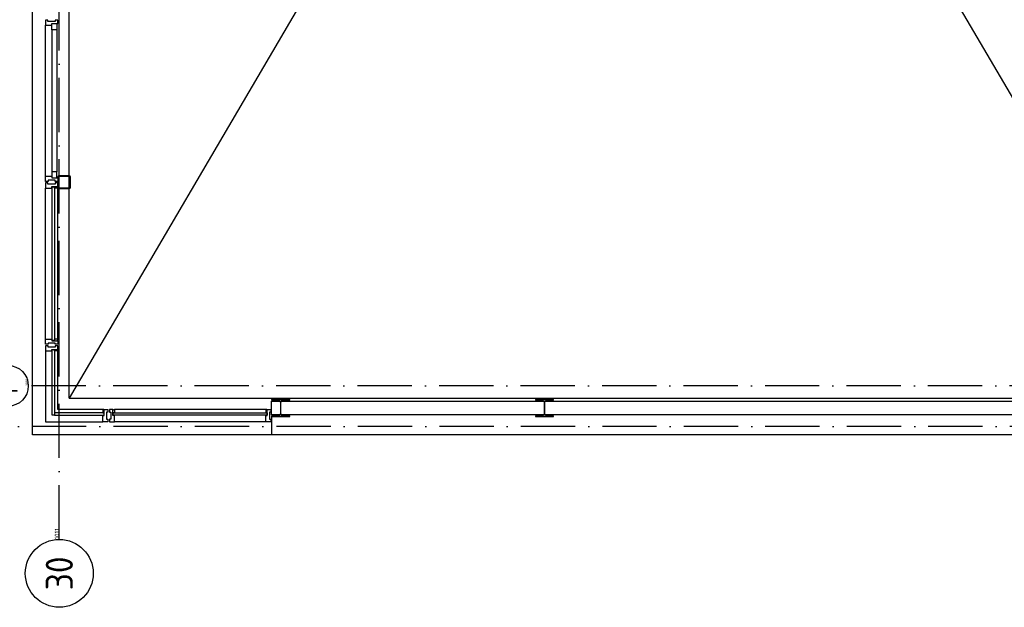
# Model space of a CAD drawing. Header units: millimetres. Extents: x -6587 to 112313, y 244 to 84344.
# Tile 11 of 55: x 4578 to 15453, y 39708 to 46200. Entities that reach past the tile are written whole.
import ezdxf
from ezdxf.enums import TextEntityAlignment as Align

# ---------------------------------------------------------------- set-up
doc = ezdxf.new("R2010")
doc.units = ezdxf.units.MM
doc.header["$LTSCALE"] = 100
doc.linetypes.add('DASHDOT', pattern=[9, 6, -1.5, 0, -1.5])
doc.layers.get('0').update_dxf_attribs({"linetype": 'CONTINUOUS'})
for name, color, linetype in [('AL$1----_ALGEMEEN', 7, 'CONTINUOUS'), ('AL$7----_STRAMIEN', 1, 'DASHDOT'), ('AL21----_BUITENWAND', 4, 'CONTINUOUS'), ('AL22----_BINNENWAND', 7, 'CONTINUOUS'), ('AL31----_BUITENKOZ', 7, 'CONTINUOUS'), ('ALN-----_BLOCKNAAM', 2, 'CONTINUOUS'), ('ALXOU---_GLAS', 7, 'CONTINUOUS')]:
    doc.layers.add(name, color=color, linetype=linetype)
doc.styles.get("Standard").update_dxf_attribs({"font": 'iso.shx'})

# ---------------------------------------------------------------- blocks, each defined once
blk = doc.blocks.new('1010')
at = {"layer": 'AL$7----_STRAMIEN', "color": 7, "linetype": 'Continuous'}
blk.add_circle((0, 750), 750, dxfattribs=at)
at = {"layer": 'AL$7----_STRAMIEN', "color": 3, "linetype": 'Continuous'}
blk.add_attdef('STR-NAAM', text='', height=600, rotation=360, dxfattribs=at).set_placement((0, 750), align=Align.MIDDLE)
at = {"layer": 'ALN-----_BLOCKNAAM', "linetype": 'Continuous'}
blk.add_text('1010', height=100, dxfattribs=at).set_placement((0, 0))
blk = doc.blocks.new('1011')
at = {"layer": 'AL$7----_STRAMIEN', "color": 7, "linetype": 'Continuous'}
blk.add_circle((-750, 0), 750, dxfattribs=at)
at = {"layer": 'AL$7----_STRAMIEN', "color": 3, "linetype": 'Continuous'}
blk.add_attdef('STR-NAAM', text='', height=600, rotation=360, dxfattribs=at).set_placement((-750, 0), align=Align.MIDDLE)
at = {"layer": 'ALN-----_BLOCKNAAM', "linetype": 'Continuous'}
blk.add_text('1011', height=100, dxfattribs=at).set_placement((0, 0))

msp = doc.modelspace()

# ---------------------------------------------------------------- linework, layer by layer
at = {"color": 8, "linetype": 'Continuous'}
for p, q in [((4999.8, 44463), (4999.8, 44347)), ((5007.8, 44463), (5007.8, 44347)), ((5127.8, 44475), (5011.8, 44475)), ((5127.8, 44467), (5011.8, 44467)), ((5131.8, 44347), (5131.8, 44463)), ((5139.8, 44347), (5139.8, 44463)), ((5011.8, 44343), (5127.8, 44343)), ((5011.8, 44335), (5127.8, 44335)), ((7559.8, 42005), (7359.8, 42005)), ((7359.8, 42005), (7359.8, 41995)), ((7359.8, 41995), (7438.6, 41995)), ((7481.1, 41995), (7559.8, 41995)), ((7559.8, 41995), (7559.8, 42005)), ((7456.6, 41977), (7456.6, 41843)), ((7463.1, 41843), (7463.1, 41977)), ((7438.6, 41825), (7359.8, 41825)), ((7359.8, 41825), (7359.8, 41815)), ((7359.8, 41815), (7559.8, 41815)), ((7559.8, 41825), (7481.1, 41825)), ((7559.8, 41815), (7559.8, 41825))]:
    msp.add_line(p, q, dxfattribs=at)
msp.add_lwpolyline([(10378.1, 41977, -0.4142136), (10396.1, 41995), (10474.8, 41995), (10474.8, 42005), (10274.8, 42005), (10274.8, 41995), (10353.6, 41995, -0.4142136), (10371.6, 41977), (10371.6, 41843, -0.4142136), (10353.6, 41825), (10274.8, 41825), (10274.8, 41815), (10474.8, 41815), (10474.8, 41825), (10396.1, 41825, -0.4142136), (10378.1, 41843)], format="xyb", close=True, dxfattribs=at)
for centre, radius, start, end in [((5011.8, 44463), 12, 90, 180), ((5011.8, 44463), 4, 90, 180), ((5127.8, 44463), 12, 0, 90), ((5127.8, 44463), 4, 0, 90), ((5011.8, 44347), 12, 180, 270), ((5011.8, 44347), 4, 180, 270), ((5127.8, 44347), 4, 270, 0), ((5127.8, 44347), 12, 270, 0), ((7438.6, 41977), 18, 0, 90), ((7481.1, 41977), 18, 90, 180), ((7438.6, 41843), 18, 270, 0), ((7481.1, 41843), 18, 180, 270)]:
    msp.add_arc(centre, radius, start, end, dxfattribs=at)
at = {"layer": 'AL$1----_ALGEMEEN', "color": 8}
for p, q in [((5124.8, 63120), (17484.8, 42020)), ((17484.8, 63120), (5124.8, 42020)), ((5124.8, 42020), (17484.8, 42020))]:
    msp.add_line(p, q, dxfattribs=at)
at = {"layer": 'AL$7----_STRAMIEN', "color": 1}
for p, q in [((5014.8, 40457.6), (5014.8, 76734.4)), ((76417.2, 42155), (4672.8, 42155)), ((81821.1, 41705), (3582.8, 41705))]:
    msp.add_line(p, q, dxfattribs=at)
at = {"layer": 'AL21----_BUITENWAND', "color": 8}
for p, q in [((4719.8, 41615), (4719.8, 62405)), ((7359.8, 41985), (17484.8, 41985)), ((7359.8, 41835), (7359.8, 41985)), ((17484.8, 41835), (7359.8, 41835)), ((7359.8, 41815), (7359.8, 41615)), ((7359.8, 41615), (4719.8, 41615)), ((17254.8, 41615), (7359.8, 41615))]:
    msp.add_line(p, q, dxfattribs=at)
at = {"layer": 'AL22----_BINNENWAND', "color": 8}
msp.add_line((5124.8, 42020), (5124.8, 62405), dxfattribs=at)
at = {"layer": 'AL31----_BUITENKOZ', "color": 8, "linetype": 'Continuous'}
for p, q in [((4866.8, 46196), (4860.8, 46196)), ((4860.8, 46196), (4860.8, 46177.1)), ((4860.8, 46177.1), (4860.8, 46140)), ((4860.8, 46140), (4867.8, 46140)), ((4880.8, 46196), (4866.8, 46196)), ((4867.8, 46140), (4871.8, 46140)), ((4871.8, 46140), (4879.8, 46140)), ((4879.8, 46140), (4932.8, 46140)), ((4889.8, 46196), (4880.8, 46196)), ((4880.8, 46196), (4880.8, 46196)), ((4889.8, 46182), (4889.8, 46196)), ((4969.8, 46182), (4889.8, 46182)), ((4932.8, 46140), (4932.8, 46157)), ((4932.8, 46157), (4999.8, 46157)), ((4932.8, 46157), (4986.8, 46157)), ((4932.8, 46090), (4932.8, 46157)), ((4979.8, 46196), (4969.8, 46196)), ((4969.8, 46196), (4969.8, 46182)), ((4993.8, 46196), (4979.8, 46196)), ((4979.8, 46196), (4979.8, 46196)), ((4986.8, 46157), (4986.8, 46090)), ((4999.8, 46196), (4993.8, 46196)), ((4999.8, 46157), (4999.8, 46196)), ((4986.8, 46090), (4932.8, 46090)), ((4986.8, 44520), (4932.8, 44520)), ((4932.8, 44520), (4932.8, 44453)), ((4986.8, 44453), (4986.8, 44520)), ((4860.8, 44432.9), (4860.8, 44470)), ((4860.8, 44470), (4867.8, 44470)), ((4860.8, 44414), (4860.8, 44432.9)), ((4866.8, 44414), (4860.8, 44414)), ((4866.8, 44396), (4860.8, 44396)), ((4860.8, 44396), (4860.8, 44377.1)), ((4860.8, 44377.1), (4860.8, 44340)), ((4880.3, 44414), (4866.8, 44414)), ((4880.8, 44396), (4866.8, 44396)), ((4867.8, 44470), (4871.8, 44470)), ((4871.8, 44470), (4879.8, 44470)), ((4879.8, 44470), (4932.8, 44470)), ((4890.3, 44414), (4880.3, 44414)), ((4880.3, 44414), (4880.3, 44414)), ((4889.8, 44396), (4880.8, 44396)), ((4880.8, 44396), (4880.8, 44396)), ((4889.8, 44382), (4889.8, 44396)), ((4969.8, 44382), (4889.8, 44382)), ((4970.3, 44428), (4890.3, 44428)), ((4890.3, 44428), (4890.3, 44414)), ((4932.8, 44470), (4932.8, 44453)), ((4932.8, 44453), (4999.8, 44453)), ((4932.8, 44453), (4986.8, 44453)), ((4979.8, 44396), (4969.8, 44396)), ((4969.8, 44396), (4969.8, 44382)), ((4970.3, 44414), (4970.3, 44428)), ((4979.8, 44414), (4970.3, 44414)), ((4993.8, 44414), (4979.8, 44414)), ((4979.8, 44414), (4979.8, 44414)), ((4993.8, 44396), (4979.8, 44396)), ((4979.8, 44396), (4979.8, 44396)), ((4999.8, 44414), (4993.8, 44414)), ((4999.8, 44396), (4993.8, 44396)), ((4999.8, 44453), (4999.8, 44414)), ((4999.8, 44357), (4999.8, 44396)), ((4860.8, 44340), (4867.8, 44340)), ((4867.8, 44340), (4871.8, 44340)), ((4871.8, 44340), (4879.8, 44340)), ((4879.8, 44340), (4932.8, 44340)), ((4932.8, 44340), (4932.8, 44357)), ((4932.8, 44357), (4999.8, 44357)), ((4962.8, 44357), (4994.8, 44357)), ((4962.8, 44340), (4962.8, 44357)), ((4999.8, 44340), (4962.8, 44340)), ((4994.8, 44357), (4994.8, 44352)), ((4994.8, 44352), (4999.8, 44352)), ((4999.8, 44352), (4999.8, 44340)), ((4860.8, 42632.9), (4860.8, 42670)), ((4860.8, 42670), (4867.8, 42670)), ((4867.8, 42670), (4871.8, 42670)), ((4871.8, 42670), (4879.8, 42670)), ((4879.8, 42670), (4932.8, 42670)), ((4932.8, 42670), (4932.8, 42653)), ((4932.8, 42653), (4999.8, 42653)), ((4999.8, 42670), (4962.8, 42670)), ((4962.8, 42670), (4962.8, 42653)), ((4962.8, 42653), (4994.8, 42653)), ((4994.8, 42653), (4994.8, 42658)), ((4994.8, 42658), (4999.8, 42658)), ((4999.8, 42658), (4999.8, 42670)), ((4999.8, 42653), (4999.8, 42614)), ((4860.8, 42614), (4860.8, 42632.9)), ((4866.8, 42614), (4860.8, 42614)), ((4866.8, 42596.1), (4860.8, 42596.1)), ((4860.8, 42596.1), (4860.8, 42577.2)), ((4860.8, 42577.2), (4860.8, 42540.1)), ((4860.8, 42540.1), (4867.8, 42540.1)), ((4880.3, 42614), (4866.8, 42614)), ((4880.8, 42596.1), (4866.8, 42596.1)), ((4867.8, 42540.1), (4871.8, 42540.1)), ((4871.8, 42540.1), (4879.8, 42540.1)), ((4879.8, 42540.1), (4932.8, 42540.1)), ((4890.3, 42614), (4880.3, 42614)), ((4880.3, 42614), (4880.3, 42614)), ((4890.3, 42596.1), (4880.8, 42596.1)), ((4880.8, 42596.1), (4880.8, 42596.1)), ((4970.3, 42628), (4890.3, 42628)), ((4890.3, 42628), (4890.3, 42614)), ((4890.3, 42582.1), (4890.3, 42596.1)), ((4970.3, 42582.1), (4890.3, 42582.1)), ((4932.8, 42540.1), (4932.8, 42557.1)), ((4932.8, 42557.1), (4999.8, 42557.1)), ((4962.8, 42557.1), (4994.8, 42557.1)), ((4962.8, 42540.1), (4962.8, 42557.1)), ((4999.8, 42540.1), (4962.8, 42540.1)), ((4970.3, 42614), (4970.3, 42628)), ((4979.8, 42614), (4970.3, 42614)), ((4979.8, 42596.1), (4970.3, 42596.1)), ((4970.3, 42596.1), (4970.3, 42582.1)), ((4993.8, 42614), (4979.8, 42614)), ((4979.8, 42614), (4979.8, 42614)), ((4993.8, 42596.1), (4979.8, 42596.1)), ((4979.8, 42596.1), (4979.8, 42596.1)), ((4999.8, 42614), (4993.8, 42614)), ((4999.8, 42596.1), (4993.8, 42596.1)), ((4994.8, 42557.1), (4994.8, 42552.1)), ((4994.8, 42552.1), (4999.8, 42552.1)), ((4999.8, 42557.1), (4999.8, 42596.1)), ((4999.8, 42552.1), (4999.8, 42540.1)), ((5506.8, 41895.1), (5494.8, 41895.1)), ((5494.8, 41895.1), (5494.8, 41858.1)), ((5506.8, 41890.1), (5506.8, 41895.1)), ((5511.8, 41890.1), (5506.8, 41890.1)), ((5511.8, 41895.1), (5550.8, 41895.1)), ((5511.8, 41828.1), (5511.8, 41895.1)), ((5511.8, 41858.1), (5511.8, 41890.1)), ((5550.8, 41895.1), (5550.8, 41889.1)), ((5550.8, 41889.1), (5550.8, 41875.1)), ((5550.8, 41875.1), (5550.8, 41875.1)), ((5550.8, 41875.1), (5550.8, 41865.6)), ((5607.8, 41895), (5568.8, 41895)), ((5568.8, 41895), (5568.8, 41889)), ((5568.8, 41889), (5568.8, 41875)), ((5568.8, 41875), (5568.8, 41875)), ((5568.8, 41875), (5568.8, 41865)), ((5607.8, 41828), (5607.8, 41895)), ((5607.8, 41858), (5607.8, 41890)), ((5607.8, 41890), (5612.8, 41890)), ((5612.8, 41890), (5612.8, 41895)), ((5612.8, 41895), (5624.8, 41895)), ((5624.8, 41895), (5624.8, 41858)), ((7306.8, 41895), (7294.8, 41895)), ((7294.8, 41895), (7294.8, 41858)), ((7306.8, 41890), (7306.8, 41895)), ((7311.8, 41890), (7306.8, 41890)), ((7311.8, 41895), (7350.8, 41895)), ((7311.8, 41828), (7311.8, 41895)), ((7311.8, 41858), (7311.8, 41890)), ((7350.8, 41895), (7350.8, 41889)), ((7350.8, 41889), (7350.8, 41875)), ((7350.8, 41875), (7350.8, 41875)), ((7350.8, 41875), (7350.8, 41865.5)), ((5494.8, 41858.1), (5511.8, 41858.1)), ((5494.8, 41775.1), (5494.8, 41828.1)), ((5494.8, 41828.1), (5511.8, 41828.1)), ((5494.8, 41767.1), (5494.8, 41775.1)), ((5494.8, 41763.1), (5494.8, 41767.1)), ((5550.8, 41865.6), (5536.8, 41865.6)), ((5536.8, 41865.6), (5536.8, 41785.6)), ((5536.8, 41785.6), (5550.8, 41785.6)), ((5550.8, 41785.6), (5550.8, 41776.1)), ((5550.8, 41776.1), (5550.8, 41776.1)), ((5550.8, 41776.1), (5550.8, 41762.1)), ((5568.8, 41865), (5582.8, 41865)), ((5582.8, 41785), (5568.8, 41785)), ((5568.8, 41785), (5568.8, 41776)), ((5568.8, 41776), (5568.8, 41776)), ((5568.8, 41776), (5568.8, 41762)), ((5582.8, 41865), (5582.8, 41785)), ((5624.8, 41858), (5607.8, 41858)), ((5624.8, 41828), (5607.8, 41828)), ((5624.8, 41775), (5624.8, 41828)), ((5624.8, 41767), (5624.8, 41775)), ((5624.8, 41763), (5624.8, 41767)), ((7294.8, 41858), (7311.8, 41858)), ((7294.8, 41775), (7294.8, 41828)), ((7294.8, 41828), (7311.8, 41828)), ((7294.8, 41767), (7294.8, 41775)), ((7294.8, 41763), (7294.8, 41767)), ((7350.8, 41865.5), (7336.8, 41865.5)), ((7336.8, 41865.5), (7336.8, 41785.5)), ((7336.8, 41785.5), (7350.8, 41785.5)), ((7350.8, 41785.5), (7350.8, 41775.5)), ((7350.8, 41775.5), (7350.8, 41775.5)), ((7350.8, 41775.5), (7350.8, 41762)), ((5494.8, 41756.1), (5494.8, 41763.1)), ((5531.9, 41756.1), (5494.8, 41756.1)), ((5550.8, 41756.1), (5531.9, 41756.1)), ((5550.8, 41762.1), (5550.8, 41756.1)), ((5568.8, 41762), (5568.8, 41756)), ((5568.8, 41756), (5587.8, 41756)), ((5587.8, 41756), (5624.8, 41756)), ((5624.8, 41756), (5624.8, 41763)), ((7294.8, 41756), (7294.8, 41763)), ((7331.9, 41756), (7294.8, 41756)), ((7350.8, 41756), (7331.9, 41756)), ((7350.8, 41762), (7350.8, 41756))]:
    msp.add_line(p, q, dxfattribs=at)
at = {"layer": 'AL31----_BUITENKOZ', "color": 8}
for p, q in [((4860.8, 44470), (4860.8, 46140)), ((4932.8, 46090), (4932.8, 44520)), ((4986.8, 46090), (4986.8, 44520)), ((4860.8, 42670), (4860.8, 44340)), ((4999.8, 42670), (4999.8, 44340)), ((4860.8, 42540.1), (4860.8, 41756.1)), ((4999.8, 41895.1), (4999.8, 42540.1)), ((5494.8, 41895.1), (4999.8, 41895.1)), ((7294.8, 41895), (5624.8, 41895)), ((4860.8, 41756.1), (5494.8, 41756.1)), ((7294.8, 41756), (5624.8, 41756))]:
    msp.add_line(p, q, dxfattribs=at)
at = {"layer": 'ALXOU---_GLAS', "color": 8}
for p, q in [((4934.8, 44355), (4960.8, 44355)), ((4934.8, 42655), (4934.8, 44355)), ((4960.8, 44355), (4960.8, 42655)), ((4960.8, 42655), (4934.8, 42655)), ((4934.8, 42555.1), (4960.8, 42555.1)), ((4934.8, 41830.1), (4934.8, 42555.1)), ((4960.8, 42555.1), (4960.8, 41830.1)), ((4960.8, 41830.1), (4934.8, 41830.1)), ((5509.8, 41856.1), (4960.8, 41856.1)), ((4960.8, 41856.1), (4960.8, 41830.1)), ((4960.8, 41830.1), (5509.8, 41830.1)), ((5509.8, 41830.1), (5509.8, 41856.1)), ((5609.8, 41830), (5609.8, 41856)), ((5609.8, 41856), (7309.8, 41856)), ((7309.8, 41830), (5609.8, 41830)), ((7309.8, 41856), (7309.8, 41830))]:
    msp.add_line(p, q, dxfattribs=at)

# ---------------------------------------------------------------- block references
at = {"layer": 'AL$7----_STRAMIEN', "rotation": 90}
for name, p, xscale, yscale, zscale, values in [('1010', (4672.8, 42155), 0.3, 0.3, 0.3, {'STR-NAAM': "F'"}), ('1011', (5014.8, 40457.6), 0.5, 0.5, 0.5, {'STR-NAAM': '30'})]:
    msp.add_blockref(name, p, dxfattribs=dict(at, xscale=xscale, yscale=yscale, zscale=zscale)).add_auto_attribs(values)

doc.saveas('drawing.dxf')
